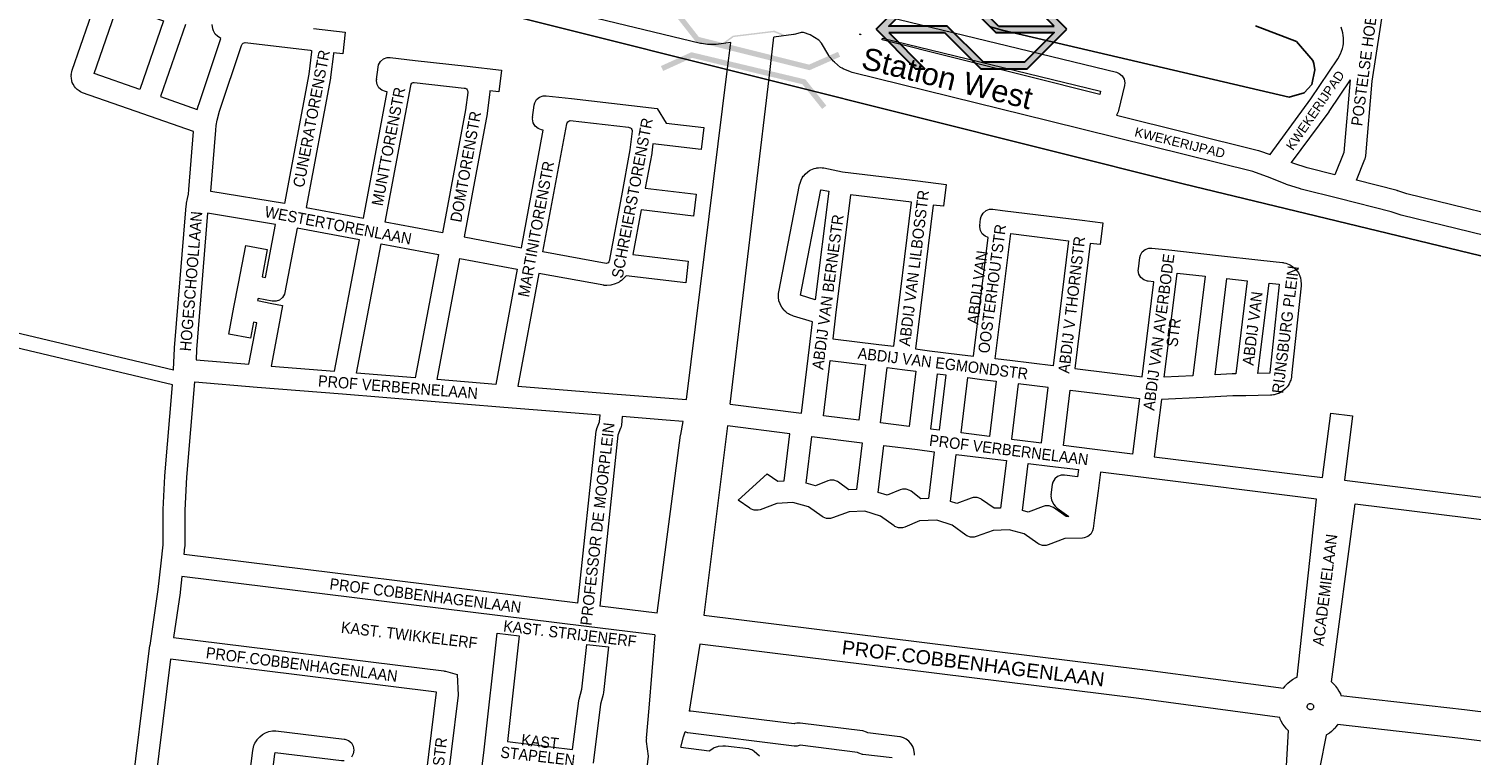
# Model space of a CAD drawing. Header units: metres. Extents: x 123817 to 142006, y 393105 to 406084.
# Tile 79 of 138: x 131212 to 132195, y 396927 to 397422. Entities that reach past the tile are written whole.
import ezdxf
from ezdxf.enums import TextEntityAlignment as Align

# ---------------------------------------------------------------- set-up
doc = ezdxf.new("R2010")
doc.units = ezdxf.units.M
doc.header["$MEASUREMENT"] = 0
doc.styles.add('Style-Arial', font='arial.ttf')
doc.styles.add('Style-arial_old', font='arial_old.shx')

# ---------------------------------------------------------------- blocks, each defined once
blk = doc.blocks.new('NS055_2')
at = {"lineweight": 30}
h = blk.add_hatch(color=5, dxfattribs=at)
h.paths.add_polyline_path([(-19.72, 0), (-31.72, 12), (-19.72, 24), (-5.62, 24), (5.38, 13), (22.28, 13), (11.28, 24), (14.11, 24), (26.11, 12), (14.11, 0), (0, 0), (-11, 11), (-27.89, 11), (-16.89, 0)])
h.paths.add_polyline_path([(0.83, 2), (-10.17, 13), (-27.89, 13), (-18.89, 22), (-6.44, 22), (4.56, 11), (22.28, 11), (13.28, 2)], flags=17)
at = {"color": 5, "lineweight": 30}
for p, q in [((-31.72, 12), (-19.72, 24)), ((-19.72, 24), (-5.62, 24)), ((5.38, 13), (-5.62, 24)), ((22.28, 13), (11.28, 24)), ((11.28, 24), (14.11, 24)), ((26.11, 12), (14.11, 24)), ((-31.72, 12), (-19.72, 0)), ((-27.89, 11), (-11, 11)), ((-27.89, 11), (-16.89, 0)), ((-11, 11), (0, 0)), ((5.38, 13), (22.28, 13)), ((14.11, 0), (26.11, 12)), ((-19.72, 0), (-16.89, 0)), ((0, 0), (14.11, 0))]:
    blk.add_line(p, q, dxfattribs=at)
at = {"color": 5, "lineweight": 30, "flags": 128}
blk.add_lwpolyline([(-10.17, 13), (-27.89, 13), (-18.89, 22), (-6.44, 22), (4.56, 11), (22.28, 11), (13.28, 2), (0.83, 2)], close=True, dxfattribs=at)
blk = doc.blocks.new('gg0-viaduct_60')
at = {"linetype": 'Continuous', "lineweight": 0}
blk.add_hatch(color=7, dxfattribs=at).paths.add_polyline_path([(-55.76, -16.89), (-58, -14), (-40, 0), (40, 0), (58, -14), (55.76, -16.89), (38.75, -3.66), (-38.75, -3.66)])
blk = doc.blocks.new('gg0-viaduct_61')
at = {"linetype": 'Continuous', "lineweight": 0}
blk.add_hatch(color=7, dxfattribs=at).paths.add_polyline_path([(-55.76, -16.89), (-58, -14), (-40, 0), (40, 0), (58, -14), (55.76, -16.89), (38.75, -3.66), (-38.75, -3.66)])
blk = doc.blocks.new('gg0-viaduct_125')
at = {"linetype": 'Continuous', "lineweight": 0}
blk.add_hatch(color=7, dxfattribs=at).paths.add_polyline_path([(55.8, -16.9), (38.7, -3.7), (-38.7, -3.7), (-55.8, -16.9), (-58, -14), (-40, 0), (40, 0), (58, -14)])

msp = doc.modelspace()

# ---------------------------------------------------------------- linework, layer by layer
for p, q in [((131682.33, 397395.66), (130187.52, 397770.4)), ((131721.41, 397385.86), (131682.33, 397395.66))]:
    msp.add_line(p, q)
at = {"color": 191, "linetype": 'Continuous', "lineweight": 0, "flags": 128}
for points in [[(131690.32, 397412.61), (131680.4, 397411.35), (131679.67, 397411.29), (131675.9, 397411.18), (131674.57, 397411.26), (131670.43, 397411.87), (131670.23, 397411.91), (131669.76, 397412), (131516, 397449.29)], [(132244.63, 397286.73), (132151.55, 397309.44), (132145.41, 397311.51), (132145, 397311.62), (132144.85, 397311.68), (132117.13, 397318.69), (132122.96, 397333.12), (132123.05, 397333.37), (132123.48, 397335.28), (132127.9, 397386.33), (132133.27, 397421.57), (132133.27, 397421.57), (132133.27, 397421.57), (132136.98, 397445.95)], [(132280.96, 397262.43), (132147.68, 397294.94), (132147.05, 397295.12), (132140.89, 397297.21), (132105.12, 397306.25), (132079.55, 397312.68), (132079.05, 397312.83), (132069.51, 397315.94), (132069, 397316.13), (132058.32, 397320.49), (132046.37, 397324.6), (131907.87, 397359.07), (131773.12, 397392.19), (131771.98, 397392.57), (131767.11, 397394.64), (131766.29, 397395.05), (131765.32, 397395.72), (131761.04, 397399.19), (131760.02, 397400.19), (131759.9, 397400.34), (131757.8, 397402.97), (131757.18, 397403.87), (131752.3, 397412.26), (131750.47, 397414.2), (131744.48, 397417.84), (131739.97, 397419.47), (131738.41, 397419.52), (131734.41, 397418.32), (131733.56, 397418.12), (131733.21, 397418.07), (131719.82, 397416.36)], [(132112.93, 397387.29), (132108.63, 397337.7), (132102.44, 397322.39), (132083.46, 397327.17), (132074.42, 397330.12), (132072.72, 397330.81)], [(131953.43, 397363.19), (132050.31, 397339.08), (132050.94, 397338.89), (132058.19, 397336.4)]]:
    msp.add_lwpolyline(points, dxfattribs=at)
at = {"color": 9, "linetype": 'Continuous', "lineweight": 0, "flags": 128}
for points in [[(131310.3, 397189.22), (131310.34, 397189.74), (131310.94, 397204.07), (131310.96, 397204.36), (131318.63, 397298.55), (131318.66, 397298.85), (131319.13, 397302.62), (131319.21, 397303.14), (131319.8, 397306.21), (131320.37, 397309.31), (131320.74, 397312.45), (131323.94, 397352.04), (131289.35, 397364.1), (131248.07, 397378.34), (131246.77, 397378.94), (131245.8, 397379.6), (131244.45, 397380.7), (131243.42, 397381.71), (131242.74, 397382.66), (131241.84, 397384.15), (131241.22, 397385.45), (131240.91, 397386.59), (131240.58, 397388.3), (131240.44, 397389.72), (131240.65, 397390.9), (131240.53, 397390.9), (131240.8, 397392.62), (131241.12, 397393.89), (131258.15, 397443.09)], [(131287.18, 397380.71), (131256.14, 397391.43), (131272.31, 397438.13), (131303.43, 397427.32), (131287.18, 397380.71)], [(131790.26, 397431.99), (131953.39, 397392.38), (131955.37, 397391.58), (131957.37, 397389.91), (131958.67, 397387.65), (131959.12, 397385.09), (131958.93, 397383.39), (131954.96, 397366.26), (131954.7, 397365.39), (131953.43, 397363.19)], [(131318.44, 397424.82), (131301.35, 397375.8), (131326.49, 397367.03), (131327.28, 397369.92), (131327.41, 397370.33), (131342.5, 397415.38), (131340.27, 397416.91), (131338.76, 397418.28), (131337.45, 397420.53), (131337.1, 397421.92), (131336.61, 397424.98)], [(131405.77, 397422.26), (131427.43, 397419.76), (131425.71, 397404.86), (131419.4, 397405.59), (131419.37, 397405.02), (131417.43, 397388.93), (131417.36, 397388.44), (131400.79, 397300.19), (131439.9, 397292.89), (131456, 397379.01), (131454.78, 397379.24), (131452.4, 397380.11), (131450.41, 397381.79), (131449.1, 397384.04), (131448.65, 397386.61), (131448.83, 397387.62), (131448.71, 397387.53), (131449.75, 397395.9), (131450.14, 397397.54), (131451.45, 397399.8), (131453.44, 397401.47), (131455.89, 397402.37), (131458.04, 397402.43), (131475.13, 397400.49), (131510.45, 397396.5), (131533.9, 397393.85), (131532.22, 397378.95), (131525.93, 397379.65), (131525.96, 397379.29), (131525.95, 397378.9), (131525.88, 397377.49), (131525.83, 397376.96), (131524.29, 397364.56), (131524.22, 397364.1), (131508.41, 397280.07), (131547.51, 397272.75), (131562.5, 397352.93), (131561.27, 397353.16), (131558.9, 397354.04), (131556.9, 397355.71), (131555.6, 397357.97), (131555.15, 397360.53), (131555.33, 397361.55), (131555.21, 397361.46), (131556.25, 397369.83), (131556.64, 397371.47), (131557.94, 397373.72), (131559.94, 397375.4), (131562.39, 397376.29), (131564.54, 397376.35), (131581.63, 397374.41), (131622.68, 397369.74), (131622.68, 397369.74), (131622.68, 397369.74), (131640.14, 397367.76), (131646.29, 397357.66), (131671.97, 397354.59), (131670.2, 397339.7), (131637.21, 397343.64), (131636.5, 397337.44), (131636.43, 397336.91), (131632.01, 397313.24), (131666.71, 397309.15), (131664.95, 397294.25), (131629.24, 397298.46), (131623.53, 397268.17), (131661.41, 397263.65), (131659.63, 397248.76), (131618.95, 397253.61), (131618.92, 397253.57), (131617.07, 397251.54), (131615.85, 397250.47), (131614.73, 397249.67), (131614.15, 397249.31), (131613.3, 397248.88), (131610.76, 397247.82), (131609.17, 397247.36), (131608.66, 397247.28), (131605.93, 397246.99), (131603.83, 397247.07), (131603.77, 397247.08), (131559.5, 397255.26), (131545.16, 397178.35), (131609.92, 397173.17), (131609.92, 397173.17), (131609.92, 397173.17), (131660.13, 397169.14)], [(131778.94, 397417.8), (131778.86, 397417.83), (131778.52, 397418.05), (131778.23, 397418.33), (131778.18, 397418.39), (131779.07, 397418.28), (131778.94, 397417.8)], [(132058.19, 397336.4), (132086.06, 397374.18), (132104.35, 397401.41), (132106.3, 397404.94), (132107.61, 397408.62), (132107.99, 397410.31), (132108.24, 397412.04), (132108.34, 397415.77), (132108.19, 397417.52), (132107.91, 397419.22), (132106.75, 397423.11)], [(131386.03, 397302.85), (131335.67, 397311.04), (131335.68, 397311.1), (131339.07, 397352.99), (131339.43, 397356.11), (131340.03, 397359.65), (131341.7, 397365.77), (131356.69, 397410.5), (131357.17, 397411.53), (131357.84, 397412.14), (131358.46, 397412.43), (131359.14, 397412.55), (131403.47, 397407.43), (131404.17, 397407.23), (131404.32, 397407.1), (131404.38, 397406.95), (131404.41, 397406.22), (131402.57, 397390.96), (131386.03, 397302.85)], [(131942.07, 397377.1), (131793.59, 397414.55), (131793.89, 397415.67), (131942.64, 397379.55), (131942.07, 397377.1)], [(131493.67, 397282.83), (131454.64, 397290.13), (131472.05, 397383.2), (131472.34, 397384.14), (131472.92, 397384.84), (131473.63, 397385.32), (131474.49, 397385.46), (131508.45, 397381.63), (131509.19, 397381.48), (131509.22, 397381.47), (131510.03, 397380.96), (131510.48, 397380.45), (131510.78, 397379.83), (131510.93, 397378.89), (131510.91, 397378.54), (131509.44, 397366.64), (131493.67, 397282.83)], [(132112.93, 397387.29), (132098.42, 397365.68), (132098.23, 397365.41), (132072.72, 397330.81)], [(131605.43, 397262.03), (131562.26, 397270.01), (131578.55, 397357.13), (131578.77, 397357.85), (131579.18, 397358.52), (131579.82, 397359.09), (131580.81, 397359.41), (131620.68, 397354.88), (131621.13, 397354.79), (131621.97, 397354.41), (131622.49, 397353.97), (131622.87, 397353.4), (131623.08, 397352.71), (131623.1, 397352.29), (131621.63, 397339.4), (131615.79, 397308.11), (131607.39, 397263.54), (131607.22, 397263), (131606.63, 397262.35), (131605.99, 397262.08), (131605.43, 397262.03)], [(131689.89, 397166.06), (131738.66, 397160), (131744.1, 397205.02), (131744.1, 397205.02), (131744.1, 397205.03), (131746.19, 397222.17), (131733.17, 397226.06), (131732.16, 397226.44), (131730.33, 397227.29), (131729.74, 397227.6), (131728.86, 397228.19), (131727.93, 397228.92), (131726.81, 397230.01), (131726.6, 397230.27), (131725.17, 397232.14), (131724.07, 397234.13), (131723.99, 397234.37), (131723.26, 397236.62), (131722.89, 397238.94), (131722.92, 397239.12), (131722.89, 397239.11), (131722.95, 397241.47), (131723.09, 397242.73), (131737.28, 397315.62), (131737.6, 397316.75), (131737.6, 397316.76), (131738.36, 397318.83), (131739.18, 397320.45), (131739.85, 397321.43), (131740.32, 397322.06), (131741.1, 397322.86), (131742.86, 397324.42), (131744.08, 397325.29), (131745.01, 397325.74), (131747.19, 397326.63), (131748.71, 397327.07), (131749.02, 397327.12), (131750.19, 397327.27), (131751.46, 397327.33), (131752.64, 397327.29), (131753.67, 397327.18), (131753.84, 397327.15), (131766.69, 397324.58), (131817.94, 397318.26), (131837.27, 397315.88), (131835.44, 397300.99), (131828.51, 397301.84), (131816.45, 397203.67), (131825.86, 397202.51), (131846.37, 397199.97), (131855.95, 397198.79), (131865.9, 397279.77), (131863.92, 397280.49), (131861.92, 397282.17), (131860.62, 397284.42), (131860.17, 397286.99), (131860.35, 397288.01), (131860.22, 397287.92), (131860.79, 397292.46), (131861.18, 397294.1), (131862.49, 397296.35), (131864.48, 397298.03), (131866.93, 397298.92), (131869.15, 397298.98), (131875.72, 397298.17), (131930.01, 397291.46), (131944.08, 397289.73), (131942.25, 397274.84), (131935.62, 397275.66), (131925.09, 397190.28), (131971.01, 397184.75), (131979.05, 397249.39), (131975, 397249.84), (131974.53, 397249.91), (131972.08, 397250.8), (131970.08, 397252.48), (131968.78, 397254.73), (131968.33, 397257.3), (131968.51, 397258.32), (131968.39, 397258.22), (131969.35, 397265.97), (131969.75, 397267.61), (131971.05, 397269.86), (131973.04, 397271.54), (131975.49, 397272.43), (131977.62, 397272.5), (131989.22, 397271.21), (132023.08, 397267.45), (132023.08, 397267.45), (132023.08, 397267.45), (132051.89, 397264.26), (132066.72, 397262.61), (132067.2, 397262.55), (132067.56, 397262.47), (132068.92, 397262.16), (132070.23, 397261.73), (132071.32, 397261.26), (132072.09, 397260.87), (132072.44, 397260.66), (132073.43, 397260.02), (132074.87, 397258.79), (132076.46, 397257.05), (132076.67, 397256.81), (132077.55, 397255.5), (132078.1, 397254.45), (132078.52, 397253.51), (132078.6, 397253.28), (132078.97, 397252.16), (132079.33, 397250.3), (132079.47, 397247.95), (132079.49, 397247.47), (132079.45, 397246.68), (132072.96, 397185.5), (132072.78, 397184.49), (132072.29, 397182.51), (132072.05, 397181.74), (132071.73, 397180.98), (132071.18, 397179.88), (132070.55, 397178.83), (132069.83, 397177.84), (132069.49, 397177.4), (132068.59, 397176.49), (132066.73, 397174.92), (132065.64, 397174.15), (132064.63, 397173.66), (132062.36, 397172.77), (132060.92, 397172.36), (132060.59, 397172.31), (132059.38, 397172.16), (132058.54, 397172.09), (132041.64, 397171.78), (132041.59, 397171.78), (132041.54, 397171.78), (132032.93, 397171.73), (132012.54, 397170.69), (132012.54, 397170.69), (132012.54, 397170.69), (131984.19, 397169.24), (131979.28, 397130.15), (132094.09, 397115.96), (132099.66, 397159.96), (132114.55, 397158.08), (132108.97, 397114.12), (132110.81, 397113.89), (132267.38, 397094.52)], [(131748.05, 397237.27), (131737.98, 397240.28), (131737.93, 397240.3), (131737.93, 397240.48), (131751.89, 397312.17), (131751.92, 397312.24), (131757.2, 397311.18), (131748.05, 397237.27)], [(131801.56, 397205.5), (131813.63, 397303.68), (131772.02, 397308.81), (131761.85, 397226.63), (131759.89, 397210.64), (131791.45, 397206.75), (131791.45, 397206.75), (131791.45, 397206.75), (131801.56, 397205.5)], [(131361.74, 397193.23), (131367.09, 397221.48), (131364.84, 397221.91), (131362.77, 397211.01), (131348.04, 397213.8), (131351.5, 397232.09), (131354.56, 397248.22), (131354.56, 397248.22), (131354.56, 397248.22), (131359.49, 397274.27), (131374.23, 397271.48), (131370.69, 397252.78), (131372.94, 397252.34), (131379.82, 397288.67), (131333.49, 397296.19), (131325.92, 397203.29), (131325.62, 397196.17), (131361.74, 397193.23)], [(131420.06, 397188.49), (131437.12, 397278.15), (131394.59, 397286.09), (131386.27, 397242.16), (131385.95, 397240.99), (131384.65, 397238.74), (131382.66, 397237.06), (131380.21, 397236.17), (131377.6, 397236.17), (131377.49, 397236.19), (131367.89, 397238.04), (131367.63, 397236.65), (131377.26, 397234.8), (131377.26, 397234.8), (131377.26, 397234.8), (131384.68, 397233.37), (131381.85, 397218.64), (131381.82, 397218.65), (131376.77, 397192.01), (131420.06, 397188.49)], [(131910.2, 397192.09), (131880.69, 397195.74), (131870.83, 397196.95), (131881.33, 397282.36), (131920.73, 397277.49), (131910.2, 397192.09)], [(131475.09, 397184.03), (131435.09, 397187.27), (131451.86, 397275.39), (131490.9, 397268.09), (131475.09, 397184.03)], [(131530.13, 397179.56), (131490.13, 397182.81), (131505.64, 397265.33), (131544.76, 397258.01), (131530.13, 397179.56)], [(131986.08, 397184.36), (131994.87, 397255.09), (131994.87, 397255.09), (131994.87, 397255.09), (131994.92, 397255.48), (132013.88, 397253.38), (132005.49, 397185.35), (131986.08, 397184.36)], [(132020.7, 397186.13), (132028.79, 397251.73), (132042.69, 397250.19), (132034.86, 397186.74), (132032.68, 397186.73), (132032.34, 397186.72), (132020.7, 397186.13)], [(132050, 397186.94), (132057.6, 397248.53), (132064.46, 397247.77), (132064.46, 397247.63), (132058.09, 397187.59), (132057.99, 397187.17), (132057.99, 397187.17), (132057.76, 397187.08), (132050, 397186.94)], [(131777.65, 397155.16), (131753.55, 397158.15), (131758.09, 397195.75), (131782.19, 397192.78), (131777.65, 397155.16)], [(131812.05, 397150.89), (131792.54, 397153.31), (131797.08, 397190.94), (131807.17, 397189.7), (131816.59, 397188.54), (131812.05, 397150.89)], [(131832.57, 397148.34), (131826.94, 397149.04), (131831.48, 397186.7), (131837.11, 397186), (131832.57, 397148.34)], [(131866.88, 397144.09), (131847.45, 397146.5), (131852, 397184.16), (131861.56, 397182.98), (131871.42, 397181.77), (131866.88, 397144.09)], [(131275.09, 396846.85), (131294.21, 397001.4), (131294.23, 397001.47), (131294.24, 397001.58), (131299.85, 397039.58), (131301.9, 397057.72), (131303.12, 397070.13), (131303.27, 397074.19), (131303.12, 397087.43), (131303.12, 397087.52), (131303.13, 397087.65), (131303.24, 397094.07), (131303.25, 397094.31), (131304.37, 397117.04), (131304.39, 397117.28), (131309.47, 397179.14)], [(131586.13, 397030.25), (131317.54, 397063.48), (131318.07, 397068.88), (131318.1, 397069.33), (131318.27, 397073.8), (131318.27, 397074.08), (131318.27, 397074.17), (131318.12, 397087.49), (131318.23, 397093.69), (131319.35, 397116.17), (131324.69, 397181.19), (131367.24, 397177.74), (131425.56, 397172.99), (131425.56, 397172.99), (131425.56, 397172.99), (131480.61, 397168.53), (131535.66, 397164.07), (131535.66, 397164.07), (131535.67, 397164.06), (131601.25, 397158.81)], [(131902.41, 397139.68), (131906.96, 397177.38), (131886.31, 397179.93), (131881.76, 397142.24), (131887.63, 397141.51), (131887.63, 397141.51), (131887.63, 397141.51), (131902.41, 397139.68)], [(131964.39, 397131.99), (131936.93, 397135.4), (131917.3, 397137.83), (131921.85, 397175.56), (131969.15, 397169.87), (131964.39, 397131.99)], [(131657.83, 397154.28), (131646.28, 397155.2), (131616.2, 397157.61)], [(132076.65, 396980), (132089.87, 397101.37), (131969.98, 397116.18), (131969.98, 397116.19), (131969.98, 397116.19), (131942.5, 397119.59), (131940.88, 397107.01), (131940.88, 397107.01), (131940.88, 397107.01), (131938.74, 397090.28), (131937.58, 397081.26), (131937.19, 397079.64), (131935.89, 397077.39), (131933.89, 397075.71), (131931.45, 397074.82), (131930.35, 397074.71), (131918.28, 397074.39), (131906.82, 397070.1), (131905.5, 397069.74), (131902.9, 397069.74), (131900.45, 397070.63), (131899.82, 397071.04), (131890.52, 397077.72), (131880.29, 397080.31), (131869.27, 397080.01), (131857.81, 397075.73), (131856.48, 397075.36), (131853.88, 397075.36), (131851.43, 397076.26), (131850.81, 397076.66), (131841.28, 397083.5), (131830.9, 397086.92), (131819.19, 397086.57), (131809.1, 397082.23), (131807.44, 397081.73), (131804.83, 397081.73), (131802.38, 397082.62), (131801.73, 397083.05), (131792.49, 397089.74), (131792.49, 397089.74), (131792.49, 397089.75), (131792.49, 397089.75), (131781.75, 397093.03), (131771.14, 397092.75), (131759.68, 397088.46), (131758.36, 397088.1), (131755.75, 397088.1), (131753.31, 397088.99), (131752.68, 397089.4), (131743.48, 397096), (131743.3, 397096.13), (131732.68, 397099.11), (131721.9, 397098.43), (131710.31, 397094.1), (131708.98, 397093.74), (131706.38, 397093.74), (131703.93, 397094.63), (131703.31, 397095.03), (131695.47, 397100.66), (131715.28, 397118.54), (131722.47, 397113.5), (131726.79, 397113.77), (131730.72, 397145.87), (131688.08, 397151.17)], [(131770.82, 397107.74), (131763.85, 397112.8), (131763.2, 397113.23), (131760.75, 397114.12), (131758.14, 397114.12), (131756.66, 397113.7), (131748.24, 397110.32), (131741.7, 397112.16), (131745.61, 397144.02), (131779.95, 397139.76), (131776.11, 397107.89), (131770.82, 397107.74)], [(131819.97, 397101.6), (131813.36, 397106.65), (131812.56, 397107.18), (131810.11, 397108.07), (131807.51, 397108.07), (131805.97, 397107.63), (131797.13, 397104.01), (131790.98, 397105.9), (131794.84, 397137.91), (131817.67, 397135.08), (131817.67, 397135.08), (131817.67, 397135.08), (131829.17, 397133.65), (131825.32, 397101.76), (131819.97, 397101.6)], [(131870.09, 397095.04), (131861.43, 397101.12), (131860.87, 397101.48), (131858.42, 397102.37), (131855.81, 397102.37), (131854.45, 397101.99), (131844.54, 397098.22), (131840.17, 397099.66), (131844.05, 397131.81), (131872.5, 397128.28), (131872.5, 397128.28), (131878.37, 397127.55), (131874.46, 397095.15), (131870.09, 397095.04)], [(131919.11, 397089.42), (131910.44, 397095.5), (131909.88, 397095.85), (131907.44, 397096.75), (131904.83, 397096.75), (131903.46, 397096.37), (131893.28, 397092.49), (131889.36, 397093.48), (131893.25, 397125.7), (131908.04, 397123.87), (131908.04, 397123.87), (131908.04, 397123.87), (131927.61, 397121.44), (131926.97, 397116.43), (131918.12, 397117.66), (131915.78, 397117.62), (131913.34, 397116.73), (131911.34, 397115.05), (131910.04, 397112.8), (131909.65, 397111.19), (131908.76, 397104.27), (131908.87, 397104.29), (131908.7, 397103.32), (131909.15, 397100.75), (131909.62, 397099.72), (131910.71, 397097.73), (131911.54, 397096.51), (131912.9, 397095.25), (131920.93, 397089.46), (131919.11, 397089.42)], [(132100.1, 396976.68), (132116.34, 397098.09), (132268.98, 397079.21), (132268.98, 397079.21), (132268.98, 397079.21), (132503.61, 397050.18), (132500.4, 397023.48), (132496.22, 396990.65), (132496.21, 396990.55), (132492.84, 396961), (132490.29, 396948.78), (132490.18, 396948.1), (132487.06, 396920.98)], [(131638.46, 397008.66), (131591.86, 397014.42), (131591.86, 397014.42), (131315.96, 397048.56), (131314.74, 397037.76), (131314.71, 397037.51), (131310.2, 397006.98), (131494.75, 396984.12), (131495.14, 396984.07), (131495.87, 396983.9), (131503.8, 396981.66), (131504.53, 396967.59), (131494.95, 396890.37)], [(131640.05, 397023.58), (131601.02, 397028.4)], [(131507.99, 396816.22), (131522.24, 396930.32), (131531.09, 397009.8), (131546, 397008.14), (131537.97, 396935.98), (131582.51, 396930.52), (131586.63, 396963.86), (131586.87, 396965.01), (131588.77, 396971.61), (131592.08, 397002.16), (131606.99, 397000.55), (131603.61, 396969.35), (131603.36, 396968.08), (131601.45, 396961.43), (131596.47, 396921.24)], [(131479.14, 396884.77), (131489.67, 396969.6), (131489.68, 396969.64), (131308.18, 396992.12), (131289.76, 396843.23)], [(131815.8, 396926.65), (131815.78, 396927.95), (131815.32, 396930.39), (131815.28, 396930.51), (131814.5, 396932.53), (131813.25, 396934.66), (131812.95, 396935), (131811.75, 396936.26), (131810.06, 396937.59), (131809.66, 396937.81), (131808.11, 396938.58), (131806.06, 396939.26), (131805.64, 396939.32), (131783.82, 396941.9), (131782.92, 396942.41), (131780.5, 396943.29), (131780.13, 396943.34), (131737.69, 396948.64), (131735.46, 396948.59), (131734.12, 396948.22), (131733.56, 396948.01), (131663.05, 396956.81), (131662.1, 396956.78)], [(131360.78, 396901.4), (131364.33, 396930.01), (131364.54, 396931.08), (131365.13, 396933.24), (131365.32, 396933.82), (131365.76, 396934.81), (131366.35, 396935.9), (131367.21, 396937.17), (131367.39, 396937.37), (131369.05, 396939.22), (131370.87, 396940.7), (131370.92, 396940.72), (131373.08, 396941.95), (131375.32, 396942.78), (131377.76, 396943.27), (131377.92, 396943.3), (131380.14, 396943.36), (131426.74, 396937.66), (131427.13, 396937.6), (131429.58, 396936.71), (131431.57, 396935.03), (131432.87, 396932.78), (131433.33, 396930.21), (131432.87, 396927.65), (131431.6, 396925.45)], [(131800.56, 396924.82), (131780.55, 396927.18), (131780.12, 396927.24), (131777.71, 396928.12), (131776.78, 396928.65), (131737.67, 396933.53), (131737.11, 396933.32), (131735.77, 396932.95), (131733.54, 396932.89), (131661.19, 396941.92), (131660.82, 396941.98), (131659.15, 396942.59)], [(132070.53, 396943.64), (132068.79, 396911.32)], [(132096.48, 396940.35), (132092.1, 396918.48)], [(131426.58, 396922.81), (131424.91, 396922.77), (131379.51, 396928.32), (131379.44, 396928.31), (131379.38, 396928.28), (131379.3, 396928.19), (131379.14, 396927.62), (131374.74, 396892.11), (131374.74, 396892.11), (131374.74, 396892.11), (131372.54, 396874.35), (131372.54, 396874.35), (131372.54, 396874.35), (131370.04, 396854.22), (131367.48, 396833.58), (131414.4, 396827.79)], [(131656.25, 396932.13), (131675.61, 396929.68), (131678.79, 396931.68), (131679.04, 396931.84), (131681.49, 396932.73), (131682.03, 396932.8), (131685.05, 396933.11), (131686.71, 396933.1), (131702.4, 396931.21), (131702.81, 396931.15), (131705.26, 396930.26), (131706.43, 396929.42), (131710.02, 396926.3)]]:
    msp.add_lwpolyline(points, dxfattribs=at)
at = {"flags": 128}
for points in [[(131867.52, 397423.35), (131875.42, 397421.04), (132071.36, 397375.45), (132081.42, 397378.23), (132086.72, 397383.94), (132088.77, 397393.96), (132088.04, 397398.34), (132087.43, 397400.39), (132076.26, 397413.45), (132048.26, 397424.02)], [(132650.86, 397159.48), (132467.23, 397203), (131998.89, 397316.3), (131721.41, 397385.86)]]:
    msp.add_lwpolyline(points, dxfattribs=at)
at = {"color": 40, "linetype": 'Continuous', "lineweight": 0, "flags": 128}
for points in [[(131660.13, 397169.14), (131687.89, 397393.01), (131687.89, 397393.01), (131687.89, 397393.01), (131690.32, 397412.61)], [(131689.89, 397166.06), (131716.47, 397388.4), (131719.82, 397416.36)], [(131640.05, 397023.58), (131656.14, 397144.85), (131656.21, 397145.31), (131657.83, 397154.28)], [(131688.08, 397151.17), (131672.07, 397022.13), (131971.31, 396985.12), (131971.41, 396985.11), (132067.45, 396972.31), (132067.71, 396972.71), (132068.46, 396973.72), (132068.83, 396974.14), (132070.34, 396975.75), (132071.69, 396976.95), (132073.46, 396978.26), (132074.41, 396978.88), (132075.01, 396979.2), (132076.65, 396980)], [(131638.46, 397008.66), (131634.5, 396958.86), (131632.67, 396938.39), (131632.79, 396938.4), (131632.63, 396937.5), (131632.72, 396936.14), (131634.11, 396926.03), (131631.48, 396904.9), (131631.48, 396904.9), (131631.48, 396904.9), (131627.89, 396876.14)], [(132070.53, 396943.64), (132069.45, 396944.72), (132069.43, 396944.74), (132068.01, 396946.44), (132066.99, 396947.93), (132065.9, 396949.85), (132065.21, 396951.34), (132065.16, 396951.49), (132064.82, 396952.48), (131968.81, 396965.28), (131669.28, 397002.33), (131662.1, 396956.78)], [(132100.1, 396976.68), (132100.17, 396976.63), (132101.77, 396975.11), (132102.56, 396974.28), (132102.97, 396973.76), (132104.27, 396971.97), (132105.21, 396970.42), (132106.17, 396968.43), (132106.56, 396967.5), (132106.57, 396967.48), (132190.78, 396957.9), (132190.88, 396957.89), (132417.36, 396929.84), (132417.39, 396929.84), (132417.39, 396929.84), (132482.59, 396921.55), (132487.06, 396920.98)], [(132085.61, 396957.62), (132085.22, 396957.68), (132085.02, 396957.75), (132084.23, 396958.23), (132084.21, 396958.25), (132083.96, 396958.55), (132083.76, 396958.89), (132083.64, 396959.26), (132083.59, 396959.59), (132083.61, 396960.13), (132083.67, 396960.42), (132083.82, 396960.78), (132084.03, 396961.11), (132084.3, 396961.4), (132084.62, 396961.63), (132084.97, 396961.8), (132085.21, 396961.87), (132085.68, 396961.92), (132086.08, 396961.88), (132087.08, 396961.48), (132087.08, 396961.48), (132087.37, 396961.21), (132087.6, 396960.9), (132087.77, 396960.54), (132087.87, 396960.17), (132087.91, 396959.77), (132087.87, 396959.39), (132087.76, 396959.01), (132087.59, 396958.66), (132087.36, 396958.34), (132087.07, 396958.07), (132086.74, 396957.86), (132086.67, 396957.83), (132086.66, 396957.83), (132086.66, 396957.83), (132086.38, 396957.71), (132086, 396957.63), (132085.61, 396957.62)], [(132407.46, 396910.92), (132188.47, 396938.04), (132104.28, 396947.61), (132104.22, 396947.51), (132102.91, 396945.73), (132102.53, 396945.24), (132101.71, 396944.38), (132100.1, 396942.87), (132098.68, 396941.76), (132096.82, 396940.56), (132096.48, 396940.35)], [(131656.25, 396932.13), (131658.19, 396939.12), (131659.15, 396942.59)]]:
    msp.add_lwpolyline(points, dxfattribs=at)
at = {"color": 111, "linetype": 'Continuous', "lineweight": 0, "flags": 128}
for points in [[(131310.3, 397189.22), (131098.38, 397239.5), (131049.63, 397261.02)], [(131309.47, 397179.14), (131095.63, 397229.87), (131094.76, 397230.16), (131046.34, 397251.54)]]:
    msp.add_lwpolyline(points, dxfattribs=at)
at = {"color": 6, "linetype": 'Continuous', "lineweight": 0, "flags": 128}
for points in [[(131586.13, 397030.25), (131598.57, 397147.57), (131598.98, 397149.34), (131599.06, 397149.55), (131600.87, 397154.1), (131601.25, 397158.81)], [(131616.2, 397157.61), (131615.73, 397151.78), (131615.3, 397149.81), (131615.23, 397149.61), (131613.38, 397144.96), (131601.02, 397028.4)]]:
    msp.add_lwpolyline(points, dxfattribs=at)

# ---------------------------------------------------------------- block references
at = {"color": 5, "lineweight": 30, "xscale": 2.25, "yscale": 2.25, "zscale": 2.25}
msp.add_blockref('NS055_2', (131860.85, 397394.64), dxfattribs=at)
at = {"color": 7, "linetype": 'Continuous', "lineweight": 0}
for name, p, rotation in [('gg0-viaduct_61', (131705.29, 397403.47), 165.9268718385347), ('gg0-viaduct_60', (131702.41, 397396.74), 346.5646722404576)]:
    msp.add_blockref(name, p, dxfattribs=dict(at, rotation=rotation))
at = {"color": 7, "linetype": 'Continuous', "lineweight": 0, "xscale": 0.3575000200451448, "yscale": 0.2581465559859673, "zscale": 0.3575000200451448, "rotation": 6.90912184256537}
msp.add_blockref('gg0-viaduct_125', (131705.97, 397419), dxfattribs=at)

# ---------------------------------------------------------------- texts
at = {"color": 8, "style": 'Style-Arial', "width": 0.909091}
for s, rotation, p in [('POSTELSE HOEFPAD', 82.44177, (132123.94, 397406.24)), ('CUNERATORENSTR', 79.19306, (131404.31, 397360.73)), ('MUNTTORENSTR', 79.053, (131456.84, 397341.78)), ('DOMTORENSTR', 79.69749, (131509.54, 397327.98)), ('SCHREIERSTORENSTR', 79.2283, (131623.14, 397306.64)), ('MARTINITORENSTR', 79.38758, (131557.52, 397285.49)), ('WESTERTORENLAAN', 349.2924, (131422.6, 397288.03)), ('ABDIJ VAN LILBOSSTR', 82.93811, (131815.33, 397258.9)), ('HOGESCHOOLLAAN', 85.3419, (131322.19, 397249.87)), ('ABDIJ VAN BERNESTR', 82.4315, (131756.57, 397242.54)), ('OOSTERHOUTSTR', 82.45, (131868.65, 397244.76)), ('ABDIJ V THORNSTR', 83.3852, (131922.9, 397233.79)), ('ABDIJ VAN', 82.45, (131858.68, 397245.64)), ('ABDIJ VAN AVERBODE', 82.60546, (131982.35, 397215.23)), ('RIJNSBURG PLEIN', 82.8537, (132068.74, 397216.88)), ('ABDIJ VAN', 82.8537, (132046.24, 397217.68)), ('STR', 82.93811, (131992.4, 397214.98)), ('ABDIJ VAN EGMONDSTR', 352.97382, (131835.13, 397193.8)), ('PROF VERBERNELAAN', 355.47161, (131463.37, 397177.71)), ('PROF VERBERNELAAN', 352.9492, (131880.08, 397134.86)), ('ACADEMIELAAN', 82.91455, (132095.63, 397039.38)), ('PROF COBBENHAGENLAAN', 352.94238, (131482.1, 397035.55)), ('KAST. TWIKKELERF', 353.258, (131471.07, 397008.59)), ('KAST. STRIJENERF', 353.258, (131580.68, 397009.6)), ('PROF.COBBENHAGENLAAN', 352.93862, (131397.74, 396988.58)), ('KAST', 353.52213, (131560.25, 396935.95)), ('KAST. TONGELAERSTR', 83.20811, (131486.57, 396883.76)), ('STAPELEN', 353.52213, (131558.71, 396926.06))]:
    msp.add_text(s, height=7.7, rotation=rotation, dxfattribs=at).set_placement(p, align=Align.MIDDLE_CENTER)
at = {"color": 250, "style": 'Style-Arial'}
msp.add_text('Station West', height=15, rotation=346.2548, dxfattribs=at).set_placement((131838.09, 397388.31), align=Align.MIDDLE_CENTER)
at = {"color": 8, "style": 'Style-Arial'}
for rotation, p in [(55.6647, (132089.03, 397366.4)), (346.2375, (131996.74, 397344.36))]:
    msp.add_text('KWEKERIJPAD', height=6.3, rotation=rotation, dxfattribs=at).set_placement(p, align=Align.MIDDLE_CENTER)
at = {"color": 8, "linetype": 'Continuous', "lineweight": 0, "style": 'Style-arial_old', "width": 0.909091}
msp.add_text('PROFESSOR DE MOORPLEIN', height=7.7, rotation=83.46337, dxfattribs=at).set_placement((131599.41, 397084.32), align=Align.MIDDLE_CENTER)
at = {"style": 'Style-Arial'}
msp.add_text('PROF.COBBENHAGENLAAN', height=9.6, rotation=352.9585, dxfattribs=at).set_placement((131855.75, 396989.32), align=Align.MIDDLE_CENTER)

doc.saveas('drawing.dxf')
